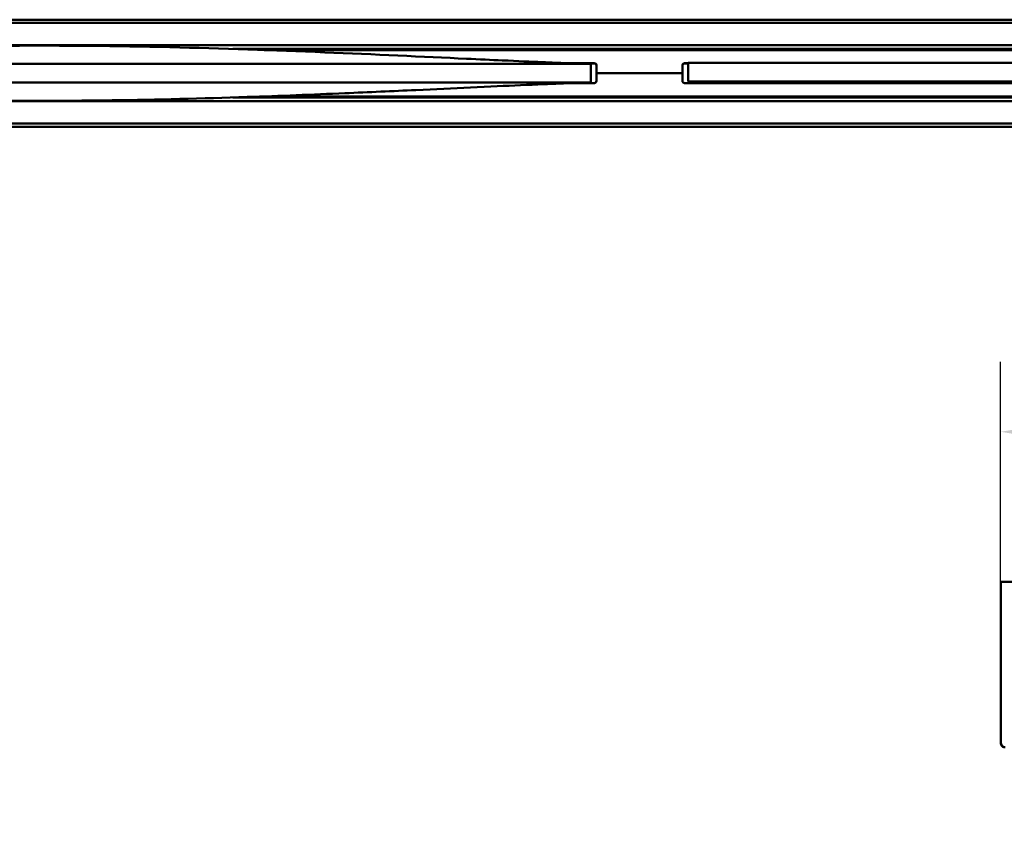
# Model space of a CAD drawing. Header units: millimetres. Extents: x 448 to 2336, y 1062 to 2601.
# Tile 7 of 10: x 1087 to 1533, y 2230 to 2595. Entities that reach past the tile are written whole.
import ezdxf

# ---------------------------------------------------------------- set-up
doc = ezdxf.new("R2010")
doc.units = ezdxf.units.MM
doc.header["$LTSCALE"] = 10
doc.layers.add('Quota (ISO)', color=7, linetype='Continuous', lineweight=25)
doc.layers.add('Visibile (ISO)', color=7, linetype='Continuous', lineweight=50)
doc.styles.add('Testo nota (ISO)', font='tahoma.ttf')
doc.dimstyles.new('PENTA', dxfattribs={"dimscale": 10, "dimtxt": 2.5, "dimasz": 2.5, "dimexe": 3.175, "dimexo": 0, "dimgap": 0.762, "dimtad": 1, "dimrnd": 1e-08, "dimtxsty": 'Testo nota (ISO)', "dimcen": 0.09, "dimdle": 10, "dimclrd": 256, "dimclre": 256, "dimclrt": 256, "dimazin": 2, "dimtfac": 0.8, "dimtmove": 0, "dimatfit": 3, "dimfxl": 1, "dimtolj": 1, "dimlwd": -1, "dimlwe": -1, "dimarcsym": 0})

# ---------------------------------------------------------------- blocks, each defined once
blk = doc.blocks.new('*D25')
at = {"layer": 'Defpoints', "color": 0, "transparency": 16777216}
for p in [(1820.78, 2408.56), (1531.78, 2340.56), (1820.78, 2340.56)]:
    blk.add_point(p, dxfattribs=at)
at = {"layer": 'Quota (ISO)', "transparency": 16777216}
for p, q in [((1531.78, 2340.56), (1531.78, 2440.31)), ((1820.78, 2340.56), (1820.78, 2440.31)), ((1556.78, 2408.56), (1795.78, 2408.56))]:
    blk.add_line(p, q, dxfattribs=at)
for points in [[(1556.78, 2412.73), (1556.78, 2404.4), (1531.78, 2408.56)], [(1795.78, 2412.73), (1795.78, 2404.4), (1820.78, 2408.56)]]:
    blk.add_solid(points, dxfattribs=at)
at = {"layer": 'Quota (ISO)', "transparency": 16777216, "insert": (1676.28, 2429.26), "char_height": 25, "attachment_point": 5, "style": 'Testo nota (ISO)'}
blk.add_mtext('\\A1;289', dxfattribs=at)
blk = doc.blocks.new('*D27')
at = {"layer": 'Defpoints', "color": 0, "transparency": 16777216}
for p in [(1676.28, 2340.56), (2070.05, 2340.56), (1095.88, 1422.6)]:
    blk.add_point(p, dxfattribs=at)
at = {"layer": 'Quota (ISO)', "transparency": 16777216}
for p, q in [((1676.28, 2340.56), (2101.8, 2340.56)), ((2070.05, 1447.6), (2070.05, 2315.56)), ((1095.88, 1422.6), (2101.8, 1422.6))]:
    blk.add_line(p, q, dxfattribs=at)
for points in [[(2065.88, 2315.56), (2074.21, 2315.56), (2070.05, 2340.56)], [(2065.88, 1447.6), (2074.21, 1447.6), (2070.05, 1422.6)]]:
    blk.add_solid(points, dxfattribs=at)
at = {"layer": 'Quota (ISO)', "transparency": 16777216, "insert": (2049.41, 1881.58), "char_height": 25, "width": 417.2148, "attachment_point": 5, "rotation": 90, "style": 'Testo nota (ISO)'}
blk.add_mtext('\\A1;H MAX 300', dxfattribs=at)

msp = doc.modelspace()

# ---------------------------------------------------------------- linework, layer by layer
at = {"layer": 'Visibile (ISO)'}
for p, q in [((792.933, 2595.319), (1802.933, 2595.319)), ((1802.933, 2593.923), (792.933, 2593.923)), ((792.933, 2583.714), (1802.933, 2583.714)), ((1802.933, 2582.059), (1183.537, 2582.059)), ((1190.816, 2581.818), (1232.318, 2581.818)), ((1197.701, 2581.579), (1801.933, 2581.579)), ((1486.683, 2581.579), (1486.683, 2582.059)), ((1489.183, 2581.579), (1489.183, 2582.059)), ((1089.636, 2575.318), (1083.425, 2575.318)), ((1095.878, 2575.318), (1089.636, 2575.318)), ((1102.015, 2575.318), (1095.878, 2575.318)), ((1108.121, 2575.318), (1102.015, 2575.318)), ((1114.196, 2575.318), (1108.121, 2575.318)), ((1117.238, 2575.318), (1114.196, 2575.318)), ((1120.271, 2575.318), (1117.238, 2575.318)), ((1123.261, 2575.318), (1120.271, 2575.318)), ((1126.241, 2575.318), (1123.261, 2575.318)), ((1131.357, 2575.318), (1126.241, 2575.318)), ((1136.443, 2575.318), (1131.357, 2575.318)), ((1141.497, 2575.318), (1136.443, 2575.318)), ((1146.519, 2575.318), (1141.497, 2575.318)), ((1151.505, 2575.318), (1146.519, 2575.318)), ((1156.455, 2575.318), (1151.505, 2575.318)), ((1161.366, 2575.318), (1156.455, 2575.318)), ((1166.183, 2575.318), (1161.366, 2575.318)), ((1168.576, 2575.318), (1166.183, 2575.318)), ((1170.959, 2575.318), (1168.576, 2575.318)), ((1174.119, 2575.318), (1170.959, 2575.318)), ((1177.259, 2575.318), (1174.119, 2575.318)), ((1180.379, 2575.318), (1177.259, 2575.318)), ((1184.249, 2575.318), (1180.379, 2575.318)), ((1188.086, 2575.318), (1184.249, 2575.318)), ((1191.888, 2575.318), (1188.086, 2575.318)), ((1195.653, 2575.318), (1191.888, 2575.318)), ((1199.38, 2575.318), (1195.653, 2575.318)), ((1203.069, 2575.318), (1199.38, 2575.318)), ((1207.008, 2575.318), (1203.069, 2575.318)), ((1208.959, 2575.318), (1207.008, 2575.318)), ((1210.898, 2575.318), (1208.959, 2575.318)), ((1213.783, 2575.318), (1210.898, 2575.318)), ((1216.639, 2575.318), (1213.783, 2575.318)), ((1219.466, 2575.318), (1216.639, 2575.318)), ((1222.263, 2575.318), (1219.466, 2575.318)), ((1225.335, 2575.318), (1222.263, 2575.318)), ((1347.433, 2575.579), (1336.097, 2575.579)), ((1347.774, 2575.519), (1337.796, 2575.519)), ((1345.818, 2575.317), (1345.818, 2566.82)), ((1348.433, 2571.079), (1348.433, 2574.579)), ((1387.433, 2574.579), (1387.433, 2571.079)), ((1389.974, 2575.519), (1388.091, 2575.519)), ((1389.993, 2575.579), (1388.433, 2575.579)), ((1389.974, 2567.319), (1389.974, 2575.579)), ((1389.993, 2575.819), (1390.063, 2575.819)), ((1390.063, 2575.819), (1390.135, 2575.819)), ((1390.135, 2575.819), (1390.227, 2575.819)), ((1390.227, 2575.819), (1390.403, 2575.819)), ((1390.403, 2575.819), (1390.629, 2575.819)), ((1390.629, 2575.819), (1390.908, 2575.819)), ((1390.908, 2575.819), (1391.247, 2575.819)), ((1391.247, 2575.819), (1391.651, 2575.819)), ((1391.651, 2575.819), (1391.88, 2575.819)), ((1391.88, 2575.819), (1392.127, 2575.819)), ((1392.127, 2575.819), (1392.489, 2575.819)), ((1392.489, 2575.819), (1392.889, 2575.819)), ((1392.889, 2575.819), (1393.33, 2575.819)), ((1393.33, 2575.819), (1393.639, 2575.819)), ((1393.639, 2575.819), (1393.968, 2575.819)), ((1393.968, 2575.819), (1394.438, 2575.819)), ((1394.438, 2575.819), (1394.946, 2575.819)), ((1394.946, 2575.819), (1395.495, 2575.819)), ((1395.495, 2575.819), (1396.211, 2575.819)), ((1396.211, 2575.819), (1396.995, 2575.819)), ((1396.995, 2575.819), (1397.413, 2575.819)), ((1397.413, 2575.819), (1397.85, 2575.819)), ((1397.85, 2575.819), (1398.462, 2575.819)), ((1398.462, 2575.819), (1399.111, 2575.819)), ((1399.111, 2575.819), (1399.797, 2575.819)), ((1399.797, 2575.819), (1400.71, 2575.819)), ((1400.71, 2575.819), (1401.688, 2575.819)), ((1401.688, 2575.819), (1402.202, 2575.819)), ((1402.202, 2575.819), (1402.734, 2575.819)), ((1402.734, 2575.819), (1403.565, 2575.819)), ((1403.565, 2575.819), (1404.439, 2575.819)), ((1404.439, 2575.819), (1405.357, 2575.819)), ((1405.357, 2575.819), (1406.32, 2575.819)), ((1406.32, 2575.819), (1406.927, 2575.819)), ((1406.927, 2575.819), (1407.551, 2575.819)), ((1407.551, 2575.819), (1408.411, 2575.819)), ((1408.411, 2575.819), (1409.305, 2575.819)), ((1409.305, 2575.819), (1410.233, 2575.819)), ((1410.233, 2575.819), (1411.319, 2575.819)), ((1411.319, 2575.819), (1412.451, 2575.819)), ((1412.451, 2575.819), (1413.63, 2575.819)), ((1413.63, 2575.819), (1414.858, 2575.819)), ((1414.858, 2575.819), (1416.183, 2575.819)), ((1416.183, 2575.819), (1417.564, 2575.819)), ((1417.564, 2575.819), (1419, 2575.819)), ((1419, 2575.819), (1420.494, 2575.819)), ((1420.494, 2575.819), (1422.047, 2575.819)), ((1422.047, 2575.819), (1423.66, 2575.819)), ((1423.66, 2575.819), (1425.335, 2575.819)), ((1425.335, 2575.819), (1426.205, 2575.819)), ((1426.205, 2575.819), (1427.091, 2575.819)), ((1427.091, 2575.819), (1427.973, 2575.819)), ((1427.973, 2575.819), (1428.871, 2575.819)), ((1428.871, 2575.819), (1430.636, 2575.819)), ((1430.636, 2575.819), (1432.459, 2575.819)), ((1432.459, 2575.819), (1434.341, 2575.819)), ((1434.341, 2575.819), (1436.282, 2575.819)), ((1436.282, 2575.819), (1438.282, 2575.819)), ((1438.282, 2575.819), (1439.304, 2575.819)), ((1439.304, 2575.819), (1440.342, 2575.819)), ((1440.342, 2575.819), (1441.926, 2575.819)), ((1441.926, 2575.819), (1443.543, 2575.819)), ((1443.543, 2575.819), (1445.194, 2575.819)), ((1445.194, 2575.819), (1446.879, 2575.819)), ((1446.879, 2575.819), (1448.79, 2575.819)), ((1448.79, 2575.819), (1450.742, 2575.819)), ((1450.742, 2575.819), (1452.734, 2575.819)), ((1452.734, 2575.819), (1454.768, 2575.819)), ((1454.768, 2575.819), (1456.841, 2575.819)), ((1456.841, 2575.819), (1458.954, 2575.819)), ((1458.954, 2575.819), (1460.673, 2575.819)), ((1460.673, 2575.819), (1462.417, 2575.819)), ((1462.417, 2575.819), (1464.186, 2575.819)), ((1464.186, 2575.819), (1465.528, 2575.819)), ((1465.528, 2575.819), (1466.884, 2575.819)), ((1466.884, 2575.819), (1469.635, 2575.819)), ((1469.635, 2575.819), (1472.439, 2575.819)), ((1472.439, 2575.819), (1475.099, 2575.819)), ((1475.099, 2575.819), (1477.803, 2575.819)), ((1477.803, 2575.819), (1480.548, 2575.819)), ((1480.548, 2575.819), (1483.334, 2575.819)), ((1483.334, 2575.819), (1486.159, 2575.819)), ((1486.159, 2575.819), (1489.023, 2575.819)), ((1489.023, 2575.819), (1491.341, 2575.819)), ((1491.341, 2575.819), (1493.682, 2575.819)), ((1493.682, 2575.819), (1496.046, 2575.819)), ((1496.046, 2575.819), (1497.815, 2575.819)), ((1497.815, 2575.819), (1499.596, 2575.819)), ((1499.596, 2575.819), (1501.425, 2575.819)), ((1501.425, 2575.819), (1503.265, 2575.819)), ((1503.265, 2575.819), (1506.573, 2575.819)), ((1506.573, 2575.819), (1509.916, 2575.819)), ((1509.916, 2575.819), (1513.292, 2575.819)), ((1513.292, 2575.819), (1516.701, 2575.819)), ((1516.701, 2575.819), (1520.139, 2575.819)), ((1520.139, 2575.819), (1522.303, 2575.819)), ((1522.303, 2575.819), (1524.478, 2575.819)), ((1524.478, 2575.819), (1526.663, 2575.819)), ((1526.663, 2575.819), (1528.859, 2575.819)), ((1528.859, 2575.819), (1531.065, 2575.819)), ((1531.065, 2575.819), (1533.281, 2575.819)), ((1533.281, 2575.819), (1537.74, 2575.819)), ((1387.433, 2571.079), (1348.433, 2571.079)), ((1348.433, 2571.079), (1348.433, 2567.579)), ((1387.433, 2571.079), (1348.433, 2571.079)), ((1387.433, 2567.579), (1387.433, 2571.079)), ((1089.636, 2566.818), (1083.425, 2566.818)), ((1095.878, 2566.818), (1089.636, 2566.818)), ((1102.015, 2566.818), (1095.878, 2566.818)), ((1108.121, 2566.818), (1102.015, 2566.818)), ((1114.196, 2566.818), (1108.121, 2566.818)), ((1117.238, 2566.818), (1114.196, 2566.818)), ((1120.271, 2566.818), (1117.238, 2566.818)), ((1123.261, 2566.818), (1120.271, 2566.818)), ((1126.241, 2566.818), (1123.261, 2566.818)), ((1131.357, 2566.818), (1126.241, 2566.818)), ((1136.443, 2566.818), (1131.357, 2566.818)), ((1141.497, 2566.818), (1136.443, 2566.818)), ((1146.519, 2566.818), (1141.497, 2566.818)), ((1151.505, 2566.818), (1146.519, 2566.818)), ((1156.455, 2566.818), (1151.505, 2566.818)), ((1161.366, 2566.818), (1156.455, 2566.818)), ((1166.183, 2566.818), (1161.366, 2566.818)), ((1168.576, 2566.818), (1166.183, 2566.818)), ((1170.959, 2566.818), (1168.576, 2566.818)), ((1174.119, 2566.818), (1170.959, 2566.818)), ((1177.259, 2566.818), (1174.119, 2566.818)), ((1180.379, 2566.818), (1177.259, 2566.818)), ((1184.249, 2566.818), (1180.379, 2566.818)), ((1188.086, 2566.818), (1184.249, 2566.818)), ((1191.888, 2566.818), (1188.086, 2566.818)), ((1195.653, 2566.818), (1191.888, 2566.818)), ((1199.38, 2566.818), (1195.653, 2566.818)), ((1203.069, 2566.818), (1199.38, 2566.818)), ((1208.959, 2566.818), (1207.008, 2566.818)), ((1210.898, 2566.818), (1208.959, 2566.818)), ((1213.783, 2566.818), (1210.898, 2566.818)), ((1216.639, 2566.818), (1213.783, 2566.818)), ((1219.466, 2566.818), (1216.639, 2566.818)), ((1347.433, 2566.579), (1336.665, 2566.579)), ((1337.807, 2566.619), (1347.713, 2566.619)), ((1388.153, 2566.619), (1432.597, 2566.619)), ((1751.433, 2566.579), (1388.433, 2566.579)), ((1389.974, 2567.319), (1390.063, 2567.319)), ((1390.063, 2567.319), (1390.135, 2567.319)), ((1390.135, 2567.319), (1390.227, 2567.319)), ((1390.227, 2567.319), (1390.403, 2567.319)), ((1390.403, 2567.319), (1390.629, 2567.319)), ((1390.629, 2567.319), (1390.908, 2567.319)), ((1390.908, 2567.319), (1391.247, 2567.319)), ((1391.247, 2567.319), (1391.651, 2567.319)), ((1391.651, 2567.319), (1391.88, 2567.319)), ((1391.88, 2567.319), (1392.127, 2567.319)), ((1392.127, 2567.319), (1392.489, 2567.319)), ((1392.489, 2567.319), (1392.889, 2567.319)), ((1392.889, 2567.319), (1393.33, 2567.319)), ((1393.33, 2567.319), (1393.639, 2567.319)), ((1393.639, 2567.319), (1393.968, 2567.319)), ((1393.968, 2567.319), (1394.438, 2567.319)), ((1394.438, 2567.319), (1394.946, 2567.319)), ((1394.946, 2567.319), (1395.495, 2567.319)), ((1395.495, 2567.319), (1396.211, 2567.319)), ((1396.211, 2567.319), (1396.995, 2567.319)), ((1396.995, 2567.319), (1397.413, 2567.319)), ((1397.413, 2567.319), (1397.85, 2567.319)), ((1397.85, 2567.319), (1398.462, 2567.319)), ((1398.462, 2567.319), (1399.111, 2567.319)), ((1399.111, 2567.319), (1399.797, 2567.319)), ((1399.797, 2567.319), (1400.71, 2567.319)), ((1400.71, 2567.319), (1401.688, 2567.319)), ((1401.688, 2567.319), (1402.202, 2567.319)), ((1402.202, 2567.319), (1402.734, 2567.319)), ((1402.734, 2567.319), (1403.565, 2567.319)), ((1403.565, 2567.319), (1404.439, 2567.319)), ((1404.439, 2567.319), (1405.357, 2567.319)), ((1405.357, 2567.319), (1406.32, 2567.319)), ((1406.32, 2567.319), (1406.927, 2567.319)), ((1406.927, 2567.319), (1407.551, 2567.319)), ((1407.551, 2567.319), (1408.411, 2567.319)), ((1408.411, 2567.319), (1409.305, 2567.319)), ((1409.305, 2567.319), (1410.233, 2567.319)), ((1410.233, 2567.319), (1411.319, 2567.319)), ((1411.319, 2567.319), (1412.451, 2567.319)), ((1412.451, 2567.319), (1413.63, 2567.319)), ((1413.63, 2567.319), (1414.858, 2567.319)), ((1414.858, 2567.319), (1416.183, 2567.319)), ((1416.183, 2567.319), (1417.564, 2567.319)), ((1417.564, 2567.319), (1419, 2567.319)), ((1419, 2567.319), (1420.494, 2567.319)), ((1420.494, 2567.319), (1422.047, 2567.319)), ((1422.047, 2567.319), (1423.66, 2567.319)), ((1423.66, 2567.319), (1425.335, 2567.319)), ((1425.335, 2567.319), (1426.205, 2567.319)), ((1426.205, 2567.319), (1427.091, 2567.319)), ((1427.091, 2567.319), (1427.973, 2567.319)), ((1427.973, 2567.319), (1428.871, 2567.319)), ((1428.871, 2567.319), (1430.636, 2567.319)), ((1430.636, 2567.319), (1432.459, 2567.319)), ((1432.459, 2567.319), (1434.341, 2567.319)), ((1433.433, 2567.069), (1452.933, 2567.069)), ((1434.341, 2567.319), (1436.282, 2567.319)), ((1436.282, 2567.319), (1438.282, 2567.319)), ((1438.282, 2567.319), (1439.304, 2567.319)), ((1439.304, 2567.319), (1440.342, 2567.319)), ((1440.342, 2567.319), (1441.926, 2567.319)), ((1441.926, 2567.319), (1443.543, 2567.319)), ((1443.543, 2567.319), (1445.194, 2567.319)), ((1445.194, 2567.319), (1446.879, 2567.319)), ((1446.879, 2567.319), (1448.79, 2567.319)), ((1448.79, 2567.319), (1450.742, 2567.319)), ((1450.742, 2567.319), (1452.734, 2567.319)), ((1452.734, 2567.319), (1454.768, 2567.319)), ((1453.768, 2566.619), (1454.933, 2566.619)), ((1454.768, 2567.319), (1456.841, 2567.319)), ((1454.933, 2567.319), (1454.933, 2566.579)), ((1456.841, 2567.319), (1458.954, 2567.319)), ((1458.954, 2567.319), (1460.673, 2567.319)), ((1460.673, 2567.319), (1462.417, 2567.319)), ((1462.417, 2567.319), (1464.186, 2567.319)), ((1464.186, 2567.319), (1465.528, 2567.319)), ((1465.528, 2567.319), (1466.884, 2567.319)), ((1466.884, 2567.319), (1469.635, 2567.319)), ((1469.635, 2567.319), (1472.439, 2567.319)), ((1472.439, 2567.319), (1475.099, 2567.319)), ((1475.099, 2567.319), (1477.803, 2567.319)), ((1477.803, 2567.319), (1480.548, 2567.319)), ((1480.548, 2567.319), (1483.334, 2567.319)), ((1483.334, 2567.319), (1486.159, 2567.319)), ((1486.159, 2567.319), (1489.023, 2567.319)), ((1489.023, 2567.319), (1491.341, 2567.319)), ((1491.341, 2567.319), (1493.682, 2567.319)), ((1493.682, 2567.319), (1496.046, 2567.319)), ((1496.046, 2567.319), (1497.815, 2567.319)), ((1497.815, 2567.319), (1499.596, 2567.319)), ((1499.596, 2567.319), (1501.425, 2567.319)), ((1501.425, 2567.319), (1503.265, 2567.319)), ((1503.265, 2567.319), (1506.573, 2567.319)), ((1506.573, 2567.319), (1509.916, 2567.319)), ((1509.916, 2567.319), (1513.292, 2567.319)), ((1513.292, 2567.319), (1516.701, 2567.319)), ((1516.701, 2567.319), (1520.139, 2567.319)), ((1520.139, 2567.319), (1522.303, 2567.319)), ((1522.303, 2567.319), (1524.478, 2567.319)), ((1524.478, 2567.319), (1526.663, 2567.319)), ((1526.663, 2567.319), (1528.859, 2567.319)), ((1528.859, 2567.319), (1531.065, 2567.319)), ((1531.065, 2567.319), (1533.281, 2567.319)), ((1533.281, 2567.319), (1537.74, 2567.319)), ((1183.549, 2560.079), (1802.933, 2560.079)), ((1232.318, 2560.318), (1190.816, 2560.318)), ((1198.272, 2560.579), (1801.933, 2560.579)), ((1802.933, 2558.423), (792.933, 2558.423)), ((792.933, 2548.214), (1802.933, 2548.214)), ((1802.933, 2546.819), (792.933, 2546.819)), ((1531.783, 2267.558), (1531.783, 2340.558)), ((1531.783, 2340.558), (1820.783, 2340.558))]:
    msp.add_line(p, q, dxfattribs=at)
for centre, start, end in [((1232.318, 2580.818), 49.49007, 89.99998), ((1433.433, 2581.319), 132.26858, 164.92994), ((1347.433, 2574.579), 0, 90), ((1347.433, 2574.559), 0, 73.7398), ((1388.433, 2574.579), 90, 180), ((1388.433, 2574.559), 106.2602, 180), ((1347.433, 2567.579), 270, 0), ((1388.433, 2567.579), 180, 270), ((1433.433, 2566.069), 90, 149.33617), ((1452.933, 2566.069), 30.66383, 90), ((1232.318, 2561.318), 270.00002, 312.27618)]:
    msp.add_arc(centre, 1, start, end, dxfattribs=at)
for centre, major_axis, ratio, start_param, end_param in [((1283.957, -871.624), (0, 3446.941), 0.6277884, 6.2828212, 6.2836375), ((1285.707, -903.571), (0, 3478.889), 0.6146957, 6.2828257, 6.2836351), ((1287.419, -940.603), (0, 3515.921), 0.6015672, 6.28283, 6.2836314), ((1289.093, -981.141), (0, 3556.459), 0.5884404, 6.2828328, 6.2836258), ((1290.46, -1019.316), (0, 3594.634), 0.5775148, 6.2829654, 6.2834889), ((1291.532, -1051.098), (0, 3626.416), 0.5688113, 6.282964, 6.2834833), ((1293.106, -1102.257), (0, 3677.575), 0.5557775, 6.2827067, 6.2837321)]:
    msp.add_ellipse(centre, major_axis=major_axis, ratio=ratio, start_param=start_param, end_param=end_param, dxfattribs=at)
for points, knots in [([(846.094, 2575.323), (847.525, 2575.337), (848.849, 2575.362), (852.592, 2575.469), (856.399, 2575.593), (868.349, 2576.082), (875.165, 2576.379), (890.438, 2577.078), (898.172, 2577.44), (914.706, 2578.212), (923.642, 2578.628), (944.205, 2579.564), (956.005, 2580.085), (983.844, 2581.226), (1000.008, 2581.823), (1038.083, 2582.957), (1060.108, 2583.397), (1106.425, 2583.672), (1130.785, 2583.415), (1178.538, 2582.305), (1202.066, 2581.471), (1247.423, 2579.601), (1269.973, 2578.541), (1295.228, 2577.362), (1300.741, 2577.105), (1312.824, 2576.549), (1318.863, 2576.28), (1328.162, 2575.883), (1331.78, 2575.739), (1337.876, 2575.511), (1339.818, 2575.45), (1342.554, 2575.371), (1343.418, 2575.353), (1344.937, 2575.33), (1345.316, 2575.325), (1345.677, 2575.322)], [0, 0, 0, 0, 4.6932078, 4.6932078, 9.6930985, 9.6930985, 13.2914221, 13.2914221, 16.0748626, 16.0748626, 18.957544, 18.957544, 22.600928, 22.600928, 27.5005671, 27.5005671, 34.1103853, 34.1103853, 41.3996814, 41.3996814, 48.4978185, 48.4978185, 55.3276447, 55.3276447, 57.354729, 57.354729, 60.2425028, 60.2425028, 62.9650953, 62.9650953, 66.1995962, 66.1995962, 69.8485664, 69.8485664, 71.1129633, 71.1129633, 71.1129633, 71.1129633]), ([(1228.368, 2575.318), (1227.862, 2575.318), (1227.357, 2575.319), (1226.346, 2575.319), (1225.84, 2575.318), (1225.335, 2575.318)], [-0.33685597, -0.33685597, -0.33685597, -0.33685597, -0.1684314, -0.1684314, -0.00000682, -0.00000682, -0.00000682, -0.00000682]), ([(1231.361, 2575.318), (1230.862, 2575.318), (1230.363, 2575.319), (1229.366, 2575.319), (1228.867, 2575.318), (1228.368, 2575.318)], [-0.33547507, -0.33547507, -0.33547507, -0.33547507, -0.16773963, -0.16773963, -0.00000418, -0.00000418, -0.00000418, -0.00000418]), ([(1234.314, 2575.318), (1233.822, 2575.319), (1233.33, 2575.319), (1232.346, 2575.319), (1231.853, 2575.318), (1231.361, 2575.318)], [-0.33414066, -0.33414066, -0.33414066, -0.33414066, -0.16707108, -0.16707108, -0.00000148, -0.00000148, -0.00000148, -0.00000148]), ([(1237.226, 2575.318), (1236.741, 2575.319), (1236.256, 2575.319), (1235.285, 2575.319), (1234.8, 2575.319), (1234.314, 2575.318)], [-0.33285494, -0.33285494, -0.33285494, -0.33285494, -0.16642883, -0.16642883, -0.00000271, -0.00000271, -0.00000271, -0.00000271]), ([(1240.096, 2575.318), (1239.618, 2575.319), (1239.14, 2575.319), (1238.183, 2575.319), (1237.705, 2575.319), (1237.226, 2575.318)], [-0.33162571, -0.33162571, -0.33162571, -0.33162571, -0.16581486, -0.16581486, -0.00000399, -0.00000399, -0.00000399, -0.00000399]), ([(1243.094, 2575.318), (1242.594, 2575.319), (1242.095, 2575.319), (1241.096, 2575.319), (1240.596, 2575.319), (1240.096, 2575.318)], [-0.35045175, -0.35045175, -0.35045175, -0.35045175, -0.17522794, -0.17522794, -0.00000413, -0.00000413, -0.00000413, -0.00000413]), ([(1246.043, 2575.318), (1245.551, 2575.319), (1245.06, 2575.319), (1244.077, 2575.319), (1243.585, 2575.319), (1243.094, 2575.318)], [-0.34918641, -0.34918641, -0.34918641, -0.34918641, -0.17459451, -0.17459451, -0.00000261, -0.00000261, -0.00000261, -0.00000261]), ([(1248.942, 2575.318), (1248.459, 2575.318), (1247.976, 2575.319), (1247.009, 2575.319), (1246.526, 2575.318), (1246.043, 2575.318)], [-0.34799837, -0.34799837, -0.34799837, -0.34799837, -0.17400044, -0.17400044, -0.00000249, -0.00000249, -0.00000249, -0.00000249]), ([(1251.791, 2575.318), (1251.316, 2575.318), (1250.841, 2575.319), (1249.892, 2575.319), (1249.417, 2575.318), (1248.942, 2575.318)], [-0.34688372, -0.34688372, -0.34688372, -0.34688372, -0.17344552, -0.17344552, -0.00000731, -0.00000731, -0.00000731, -0.00000731]), ([(1254.588, 2575.318), (1254.122, 2575.318), (1253.656, 2575.318), (1252.723, 2575.318), (1252.257, 2575.318), (1251.791, 2575.318)], [-0.34586006, -0.34586006, -0.34586006, -0.34586006, -0.1729369, -0.1729369, -0.00001374, -0.00001374, -0.00001374, -0.00001374]), ([(1257.335, 2575.318), (1256.877, 2575.318), (1256.419, 2575.318), (1255.504, 2575.318), (1255.046, 2575.318), (1254.588, 2575.318)], [-0.3449182, -0.3449182, -0.3449182, -0.3449182, -0.1724698, -0.1724698, -0.00002142, -0.00002142, -0.00002142, -0.00002142]), ([(1260.029, 2575.318), (1259.58, 2575.318), (1259.131, 2575.318), (1258.233, 2575.318), (1257.784, 2575.318), (1257.335, 2575.318)], [-0.34407538, -0.34407538, -0.34407538, -0.34407538, -0.17205273, -0.17205273, -0.0000301, -0.0000301, -0.0000301, -0.0000301]), ([(1262.67, 2575.317), (1262.23, 2575.318), (1261.79, 2575.318), (1260.909, 2575.318), (1260.469, 2575.318), (1260.029, 2575.318)], [-0.34332568, -0.34332568, -0.34332568, -0.34332568, -0.17168252, -0.17168252, -0.00003939, -0.00003939, -0.00003939, -0.00003939]), ([(1265.259, 2575.317), (1264.828, 2575.318), (1264.396, 2575.318), (1263.533, 2575.318), (1263.102, 2575.318), (1262.67, 2575.317)], [-0.34267877, -0.34267877, -0.34267877, -0.34267877, -0.17136371, -0.17136371, -0.00004868, -0.00004868, -0.00004868, -0.00004868]), ([(1267.795, 2575.317), (1267.373, 2575.317), (1266.95, 2575.318), (1266.105, 2575.318), (1265.682, 2575.318), (1265.259, 2575.317)], [-0.34213125, -0.34213125, -0.34213125, -0.34213125, -0.17109432, -0.17109432, -0.00005744, -0.00005744, -0.00005744, -0.00005744]), ([(1270.278, 2575.317), (1269.864, 2575.317), (1269.45, 2575.318), (1268.623, 2575.318), (1268.209, 2575.317), (1267.795, 2575.317)], [-0.34166591, -0.34166591, -0.34166591, -0.34166591, -0.17087238, -0.17087238, -0.00006479, -0.00006479, -0.00006479, -0.00006479]), ([(1272.507, 2575.317), (1272.135, 2575.317), (1271.764, 2575.317), (1271.021, 2575.317), (1270.649, 2575.317), (1270.278, 2575.317)], [-0.31290779, -0.31290779, -0.31290779, -0.31290779, -0.1564889, -0.1564889, -0.00007007, -0.00007007, -0.00007007, -0.00007007]), ([(1274.691, 2575.317), (1274.327, 2575.317), (1273.963, 2575.317), (1273.235, 2575.317), (1272.871, 2575.317), (1272.507, 2575.317)], [-0.31269275, -0.31269275, -0.31269275, -0.31269275, -0.15638263, -0.15638263, -0.00007253, -0.00007253, -0.00007253, -0.00007253]), ([(1276.83, 2575.317), (1276.473, 2575.317), (1276.117, 2575.317), (1275.404, 2575.317), (1275.047, 2575.317), (1274.691, 2575.317)], [-0.31254958, -0.31254958, -0.31254958, -0.31254958, -0.15631378, -0.15631378, -0.00007257, -0.00007257, -0.00007257, -0.00007257]), ([(1278.924, 2575.317), (1278.575, 2575.317), (1278.226, 2575.317), (1277.528, 2575.317), (1277.179, 2575.317), (1276.83, 2575.317)], [-0.31248503, -0.31248503, -0.31248503, -0.31248503, -0.15627761, -0.15627761, -0.00007015, -0.00007015, -0.00007015, -0.00007015]), ([(1280.974, 2575.317), (1280.632, 2575.317), (1280.29, 2575.318), (1279.607, 2575.318), (1279.266, 2575.317), (1278.924, 2575.317)], [-0.3124895, -0.3124895, -0.3124895, -0.3124895, -0.15627753, -0.15627753, -0.00006554, -0.00006554, -0.00006554, -0.00006554]), ([(1282.979, 2575.317), (1282.644, 2575.318), (1282.31, 2575.318), (1281.642, 2575.318), (1281.308, 2575.317), (1280.974, 2575.317)], [-0.31256714, -0.31256714, -0.31256714, -0.31256714, -0.15631316, -0.15631316, -0.00005918, -0.00005918, -0.00005918, -0.00005918]), ([(1305.942, 2575.318), (1305.639, 2575.319), (1305.336, 2575.319), (1304.731, 2575.319), (1304.428, 2575.319), (1304.126, 2575.318)], [-0.4031163, -0.4031163, -0.4031163, -0.4031163, -0.20156261, -0.20156261, -0.0000089, -0.0000089, -0.0000089, -0.0000089]), ([(1307.696, 2575.318), (1307.403, 2575.319), (1307.111, 2575.319), (1306.526, 2575.319), (1306.234, 2575.319), (1305.942, 2575.318)], [-0.40439348, -0.40439348, -0.40439348, -0.40439348, -0.20220102, -0.20220102, -0.00000855, -0.00000855, -0.00000855, -0.00000855]), ([(1322.738, 2575.318), (1322.48, 2575.318), (1322.218, 2575.318), (1321.952, 2575.318), (1321.885, 2575.318), (1321.818, 2575.318), (1321.75, 2575.318)], [127.5016727, 127.5016727, 127.5016727, 127.5016727, 127.9848533, 127.9848533, 127.9848533, 128.10712201, 128.10712201, 128.10712201, 128.10712201]), ([(1332.646, 2575.318), (1332.645, 2575.318), (1332.644, 2575.318), (1332.643, 2575.318), (1332.313, 2575.318), (1331.973, 2575.318), (1331.622, 2575.318)], [119.79048848, 119.79048848, 119.79048848, 119.79048848, 119.79311449, 119.79311449, 119.79311449, 120.77502531, 120.77502531, 120.77502531, 120.77502531]), ([(1336.578, 2575.317), (1336.327, 2575.317), (1336.069, 2575.317), (1335.803, 2575.317), (1335.765, 2575.317), (1335.727, 2575.317), (1335.688, 2575.317)], [115.3296342, 115.3296342, 115.3296342, 115.3296342, 116.3118961, 116.3118961, 116.3118961, 116.4521971, 116.4521971, 116.4521971, 116.4521971]), ([(1339.258, 2575.317), (1339.184, 2575.317), (1339.11, 2575.317), (1339.035, 2575.317), (1338.965, 2575.317), (1338.894, 2575.317), (1338.823, 2575.317)], [111.36419581, 111.36419581, 111.36419581, 111.36419581, 111.7355015, 111.7355015, 111.7355015, 112.08034574, 112.08034574, 112.08034574, 112.08034574]), ([(1343.023, 2575.318), (1342.949, 2575.318), (1342.872, 2575.318), (1342.794, 2575.319), (1342.713, 2575.319), (1342.629, 2575.319), (1342.544, 2575.319)], [103.0710738, 103.0710738, 103.0710738, 103.0710738, 103.741345, 103.741345, 103.741345, 104.4358863, 104.4358863, 104.4358863, 104.4358863]), ([(1345.119, 2575.318), (1345.043, 2575.317), (1344.961, 2575.317), (1344.871, 2575.316), (1344.858, 2575.316), (1344.844, 2575.316), (1344.83, 2575.316)], [94.2025498, 94.2025498, 94.2025498, 94.2025498, 95.7128706, 95.7128706, 95.7128706, 95.9441328, 95.9441328, 95.9441328, 95.9441328]), ([(1345.768, 2575.32), (1345.767, 2575.32), (1345.766, 2575.32), (1345.765, 2575.32), (1345.746, 2575.321), (1345.721, 2575.321), (1345.693, 2575.322)], [87.7624835, 87.7624835, 87.7624835, 87.7624835, 87.8150525, 87.8150525, 87.8150525, 88.9683539, 88.9683539, 88.9683539, 88.9683539]), ([(1345.768, 2575.32), (1345.767, 2575.32), (1345.766, 2575.32), (1345.765, 2575.32), (1345.746, 2575.321), (1345.721, 2575.321), (1345.693, 2575.322)], [87.7624835, 87.7624835, 87.7624835, 87.7624835, 87.8150525, 87.8150525, 87.8150525, 88.9683539, 88.9683539, 88.9683539, 88.9683539]), ([(1345.677, 2566.815), (1344.248, 2566.802), (1343.042, 2566.78), (1339.374, 2566.674), (1336.575, 2566.583), (1327.392, 2566.223), (1321.598, 2565.979), (1307.535, 2565.347), (1299.692, 2564.983), (1283.476, 2564.226), (1275.104, 2563.834), (1256.052, 2562.956), (1245.191, 2562.466), (1219.653, 2561.377), (1204.838, 2560.791), (1169.659, 2559.604), (1149.184, 2559.076), (1104.317, 2558.464), (1079.834, 2558.509), (1032.078, 2559.298), (1008.702, 2560), (961.944, 2561.756), (938.113, 2562.838), (909.04, 2564.189), (902.032, 2564.517), (886.739, 2565.229), (878.808, 2565.593), (867.533, 2566.088), (863.462, 2566.258), (856.541, 2566.53), (853.993, 2566.619), (850.412, 2566.733), (849.656, 2566.752), (847.696, 2566.793), (846.839, 2566.806), (846.094, 2566.813)], [0, 0, 0, 0, 5.0001578, 5.0001578, 8.9756348, 8.9756348, 12.5626466, 12.5626466, 15.5595847, 15.5595847, 18.3135242, 18.3135242, 21.6935891, 21.6935891, 26.1999582, 26.1999582, 32.3595038, 32.3595038, 39.678982, 39.678982, 46.7165983, 46.7165983, 53.9209081, 53.9209081, 56.2979021, 56.2979021, 59.5271109, 59.5271109, 62.2288658, 62.2288658, 65.2526348, 65.2526348, 68.6847173, 68.6847173, 71.1278082, 71.1278082, 71.1278082, 71.1278082]), ([(1228.368, 2566.818), (1227.862, 2566.818), (1227.357, 2566.818), (1226.346, 2566.818), (1225.84, 2566.818), (1225.335, 2566.818)], [0.00002002, 0.00002002, 0.00002002, 0.00002002, 0.16844459, 0.16844459, 0.33686916, 0.33686916, 0.33686916, 0.33686916]), ([(1231.361, 2566.818), (1230.862, 2566.818), (1230.363, 2566.818), (1229.366, 2566.818), (1228.867, 2566.818), (1228.368, 2566.818)], [0.00001732, 0.00001732, 0.00001732, 0.00001732, 0.16775275, 0.16775275, 0.3354882, 0.3354882, 0.3354882, 0.3354882]), ([(1234.314, 2566.818), (1233.822, 2566.818), (1233.33, 2566.818), (1232.346, 2566.818), (1231.853, 2566.818), (1231.361, 2566.818)], [0.00001513, 0.00001513, 0.00001513, 0.00001513, 0.1670847, 0.1670847, 0.33415428, 0.33415428, 0.33415428, 0.33415428]), ([(1237.226, 2566.818), (1236.741, 2566.818), (1236.256, 2566.818), (1235.285, 2566.818), (1234.8, 2566.818), (1234.314, 2566.818)], [0.00001385, 0.00001385, 0.00001385, 0.00001385, 0.16643995, 0.16643995, 0.33286606, 0.33286606, 0.33286606, 0.33286606]), ([(1240.096, 2566.818), (1239.618, 2566.818), (1239.14, 2566.818), (1238.183, 2566.818), (1237.705, 2566.818), (1237.226, 2566.818)], [0.00001372, 0.00001372, 0.00001372, 0.00001372, 0.16582455, 0.16582455, 0.3316354, 0.3316354, 0.3316354, 0.3316354]), ([(1243.094, 2566.818), (1242.594, 2566.818), (1242.095, 2566.818), (1241.096, 2566.818), (1240.596, 2566.818), (1240.096, 2566.818)], [0.00001523, 0.00001523, 0.00001523, 0.00001523, 0.17523901, 0.17523901, 0.3504628, 0.3504628, 0.3504628, 0.3504628]), ([(1246.043, 2566.818), (1245.551, 2566.818), (1245.06, 2566.818), (1244.077, 2566.818), (1243.585, 2566.818), (1243.094, 2566.818)], [0.00001833, 0.00001833, 0.00001833, 0.00001833, 0.17461019, 0.17461019, 0.34920206, 0.34920206, 0.34920206, 0.34920206]), ([(1248.942, 2566.819), (1248.459, 2566.818), (1247.976, 2566.818), (1247.009, 2566.818), (1246.526, 2566.818), (1246.043, 2566.818)], [0.00002315, 0.00002315, 0.00002315, 0.00002315, 0.17402105, 0.17402105, 0.34801896, 0.34801896, 0.34801896, 0.34801896]), ([(1251.791, 2566.819), (1251.316, 2566.818), (1250.841, 2566.818), (1249.892, 2566.818), (1249.417, 2566.818), (1248.942, 2566.819)], [0.00002957, 0.00002957, 0.00002957, 0.00002957, 0.17346773, 0.17346773, 0.3469059, 0.3469059, 0.3469059, 0.3469059]), ([(1254.588, 2566.819), (1254.122, 2566.818), (1253.656, 2566.818), (1252.723, 2566.818), (1252.257, 2566.818), (1251.791, 2566.819)], [0.00003724, 0.00003724, 0.00003724, 0.00003724, 0.17296036, 0.17296036, 0.34588348, 0.34588348, 0.34588348, 0.34588348]), ([(1257.335, 2566.819), (1256.877, 2566.819), (1256.419, 2566.818), (1255.504, 2566.818), (1255.046, 2566.818), (1254.588, 2566.819)], [0.00004591, 0.00004591, 0.00004591, 0.00004591, 0.17249426, 0.17249426, 0.3449426, 0.3449426, 0.3449426, 0.3449426]), ([(1260.029, 2566.819), (1259.58, 2566.819), (1259.131, 2566.819), (1258.233, 2566.818), (1257.784, 2566.819), (1257.335, 2566.819)], [0.0000552, 0.0000552, 0.0000552, 0.0000552, 0.17207781, 0.17207781, 0.3441004, 0.3441004, 0.3441004, 0.3441004]), ([(1262.67, 2566.819), (1262.23, 2566.819), (1261.79, 2566.819), (1260.909, 2566.819), (1260.469, 2566.819), (1260.029, 2566.819)], [0.00006447, 0.00006447, 0.00006447, 0.00006447, 0.17170759, 0.17170759, 0.34335068, 0.34335068, 0.34335068, 0.34335068]), ([(1265.259, 2566.819), (1264.828, 2566.819), (1264.396, 2566.819), (1263.533, 2566.819), (1263.102, 2566.819), (1262.67, 2566.819)], [0.00007323, 0.00007323, 0.00007323, 0.00007323, 0.17138826, 0.17138826, 0.34270325, 0.34270325, 0.34270325, 0.34270325]), ([(1267.795, 2566.82), (1267.373, 2566.819), (1266.95, 2566.819), (1266.105, 2566.819), (1265.682, 2566.819), (1265.259, 2566.819)], [0.00008058, 0.00008058, 0.00008058, 0.00008058, 0.17111747, 0.17111747, 0.34215431, 0.34215431, 0.34215431, 0.34215431]), ([(1270.278, 2566.82), (1269.864, 2566.819), (1269.45, 2566.819), (1268.623, 2566.819), (1268.209, 2566.819), (1267.795, 2566.82)], [0.00008585, 0.00008585, 0.00008585, 0.00008585, 0.17089809, 0.17089809, 0.34172439, 0.34172439, 0.34172439, 0.34172439]), ([(1272.507, 2566.82), (1272.135, 2566.819), (1271.764, 2566.819), (1271.021, 2566.819), (1270.649, 2566.819), (1270.278, 2566.82)], [0.00008832, 0.00008832, 0.00008832, 0.00008832, 0.15650727, 0.15650727, 0.31292615, 0.31292615, 0.31292615, 0.31292615]), ([(1274.691, 2566.82), (1274.327, 2566.819), (1273.963, 2566.819), (1273.235, 2566.819), (1272.871, 2566.819), (1272.507, 2566.82)], [0.00008845, 0.00008845, 0.00008845, 0.00008845, 0.15639862, 0.15639862, 0.31270877, 0.31270877, 0.31270877, 0.31270877]), ([(1276.83, 2566.82), (1276.473, 2566.819), (1276.117, 2566.819), (1275.404, 2566.819), (1275.047, 2566.819), (1274.691, 2566.82)], [0.00008603, 0.00008603, 0.00008603, 0.00008603, 0.15633196, 0.15633196, 0.31258331, 0.31258331, 0.31258331, 0.31258331]), ([(1278.924, 2566.82), (1278.575, 2566.819), (1278.226, 2566.819), (1277.528, 2566.819), (1277.179, 2566.819), (1276.83, 2566.82)], [0.00008142, 0.00008142, 0.00008142, 0.00008142, 0.1562889, 0.1562889, 0.31249641, 0.31249641, 0.31249641, 0.31249641]), ([(1280.974, 2566.819), (1280.632, 2566.819), (1280.29, 2566.819), (1279.607, 2566.819), (1279.266, 2566.819), (1278.924, 2566.82)], [0.00007506, 0.00007506, 0.00007506, 0.00007506, 0.15628708, 0.15628708, 0.31249912, 0.31249912, 0.31249912, 0.31249912]), ([(1282.979, 2566.819), (1282.644, 2566.819), (1282.31, 2566.819), (1281.642, 2566.819), (1281.308, 2566.819), (1280.974, 2566.819)], [0.00006759, 0.00006759, 0.00006759, 0.00006759, 0.15632158, 0.15632158, 0.31257561, 0.31257561, 0.31257561, 0.31257561]), ([(1305.942, 2566.818), (1305.639, 2566.818), (1305.336, 2566.818), (1304.731, 2566.818), (1304.428, 2566.818), (1304.126, 2566.818)], [0.0000093, 0.0000093, 0.0000093, 0.0000093, 0.20156302, 0.20156302, 0.40311676, 0.40311676, 0.40311676, 0.40311676]), ([(1307.696, 2566.818), (1307.403, 2566.818), (1307.111, 2566.818), (1306.526, 2566.818), (1306.234, 2566.818), (1305.942, 2566.818)], [0.00001944, 0.00001944, 0.00001944, 0.00001944, 0.20221192, 0.20221192, 0.4044044, 0.4044044, 0.4044044, 0.4044044]), ([(1322.738, 2566.819), (1322.48, 2566.819), (1322.218, 2566.819), (1321.952, 2566.819), (1321.885, 2566.819), (1321.818, 2566.819), (1321.75, 2566.819)], [127.5016727, 127.5016727, 127.5016727, 127.5016727, 127.98485397, 127.98485397, 127.98485397, 128.1071147, 128.1071147, 128.1071147, 128.1071147]), ([(1332.646, 2566.819), (1332.645, 2566.819), (1332.644, 2566.819), (1332.643, 2566.819), (1332.313, 2566.819), (1331.973, 2566.819), (1331.622, 2566.819)], [119.79048848, 119.79048848, 119.79048848, 119.79048848, 119.79311485, 119.79311485, 119.79311485, 120.77500534, 120.77500534, 120.77500534, 120.77500534]), ([(1336.578, 2566.82), (1336.327, 2566.82), (1336.069, 2566.82), (1335.803, 2566.82), (1335.765, 2566.82), (1335.727, 2566.82), (1335.688, 2566.82)], [115.3296342, 115.3296342, 115.3296342, 115.3296342, 116.3118852, 116.3118852, 116.3118852, 116.4521841, 116.4521841, 116.4521841, 116.4521841]), ([(1339.258, 2566.819), (1339.184, 2566.819), (1339.11, 2566.82), (1339.035, 2566.82), (1338.965, 2566.82), (1338.894, 2566.82), (1338.823, 2566.82)], [111.36419581, 111.36419581, 111.36419581, 111.36419581, 111.73550168, 111.73550168, 111.73550168, 112.08033038, 112.08033038, 112.08033038, 112.08033038]), ([(1343.023, 2566.818), (1342.949, 2566.818), (1342.872, 2566.818), (1342.794, 2566.818), (1342.713, 2566.818), (1342.629, 2566.818), (1342.544, 2566.818)], [103.0710738, 103.0710738, 103.0710738, 103.0710738, 103.7413451, 103.7413451, 103.7413451, 104.4358863, 104.4358863, 104.4358863, 104.4358863]), ([(1345.119, 2566.819), (1345.043, 2566.819), (1344.961, 2566.82), (1344.871, 2566.821), (1344.858, 2566.821), (1344.844, 2566.821), (1344.83, 2566.821)], [94.2025498, 94.2025498, 94.2025498, 94.2025498, 95.7128706, 95.7128706, 95.7128706, 95.9441105, 95.9441105, 95.9441105, 95.9441105]), ([(1345.768, 2566.817), (1345.767, 2566.817), (1345.766, 2566.817), (1345.765, 2566.817), (1345.746, 2566.816), (1345.721, 2566.815), (1345.693, 2566.815)], [87.7624835, 87.7624835, 87.7624835, 87.7624835, 87.8150525, 87.8150525, 87.8150525, 88.9683539, 88.9683539, 88.9683539, 88.9683539]), ([(1345.768, 2566.817), (1345.767, 2566.817), (1345.766, 2566.817), (1345.765, 2566.817), (1345.746, 2566.816), (1345.721, 2566.815), (1345.693, 2566.815)], [87.7624835, 87.7624835, 87.7624835, 87.7624835, 87.8150525, 87.8150525, 87.8150525, 88.9683539, 88.9683539, 88.9683539, 88.9683539]), ([(1531.783, 2267.558), (1532.034, 2266.768), (1532.501, 2266.092), (1533.023, 2265.779), (1533.268, 2265.633), (1533.525, 2265.558), (1533.783, 2265.558)], [-1, -1, -1, -1, -0.3191123, -0.3191123, -0.3191123, 0, 0, 0, 0]), ([(1532.812, 2265.809), (1532.52, 2265.971), (1532.265, 2266.207), (1532.077, 2266.514), (1532.034, 2266.584), (1531.995, 2266.657), (1531.96, 2266.735)], [-0.65276121, -0.65276121, -0.65276121, -0.65276121, -0.32056572, -0.32056572, -0.32056572, -0.24458239, -0.24458239, -0.24458239, -0.24458239])]:
    msp.add_open_spline(points, degree=3, knots=knots, dxfattribs=at)
for points in [[(1295.696, 2575.318), (1295.164, 2575.318), (1294.624, 2575.318), (1294.084, 2575.318)], [(1297.27, 2575.318), (1296.752, 2575.318), (1296.228, 2575.318), (1295.696, 2575.318)], [(1298.806, 2575.318), (1298.3, 2575.318), (1297.788, 2575.318), (1297.27, 2575.318)], [(1300.305, 2575.318), (1299.812, 2575.318), (1299.312, 2575.318), (1298.806, 2575.318)], [(1301.284, 2575.318), (1300.961, 2575.318), (1300.634, 2575.318), (1300.305, 2575.318)], [(1302.247, 2575.318), (1301.93, 2575.318), (1301.608, 2575.318), (1301.284, 2575.318)], [(1304.126, 2575.318), (1303.505, 2575.318), (1302.884, 2575.318), (1302.247, 2575.318)], [(1309.39, 2575.318), (1308.834, 2575.318), (1308.265, 2575.319), (1307.696, 2575.318)], [(1311.025, 2575.318), (1310.491, 2575.318), (1309.947, 2575.318), (1309.39, 2575.318)], [(1312.603, 2575.318), (1312.087, 2575.318), (1311.561, 2575.318), (1311.025, 2575.318)], [(1314.124, 2575.318), (1313.627, 2575.318), (1313.12, 2575.318), (1312.603, 2575.318)], [(1315.591, 2575.318), (1315.112, 2575.318), (1314.623, 2575.318), (1314.124, 2575.318)], [(1317.004, 2575.318), (1316.542, 2575.318), (1316.072, 2575.318), (1315.591, 2575.318)], [(1318.365, 2575.318), (1317.92, 2575.318), (1317.467, 2575.318), (1317.004, 2575.318)], [(1319.675, 2575.318), (1319.247, 2575.318), (1318.811, 2575.318), (1318.365, 2575.318)], [(1320.729, 2575.318), (1320.384, 2575.318), (1320.033, 2575.318), (1319.675, 2575.318)], [(1321.75, 2575.318), (1321.416, 2575.318), (1321.075, 2575.318), (1320.729, 2575.318)], [(1323.458, 2575.318), (1323.221, 2575.318), (1322.981, 2575.318), (1322.738, 2575.318)], [(1324.161, 2575.318), (1323.93, 2575.318), (1323.696, 2575.318), (1323.458, 2575.318)], [(1324.867, 2575.318), (1324.635, 2575.318), (1324.399, 2575.318), (1324.161, 2575.318)], [(1325.555, 2575.318), (1325.328, 2575.318), (1325.099, 2575.318), (1324.867, 2575.318)], [(1326.245, 2575.318), (1326.018, 2575.318), (1325.788, 2575.318), (1325.555, 2575.318)], [(1326.918, 2575.318), (1326.697, 2575.318), (1326.473, 2575.318), (1326.245, 2575.318)], [(1328.191, 2575.318), (1327.779, 2575.318), (1327.355, 2575.318), (1326.918, 2575.318)], [(1329.398, 2575.318), (1329.007, 2575.318), (1328.605, 2575.318), (1328.191, 2575.318)], [(1330.54, 2575.318), (1330.171, 2575.318), (1329.79, 2575.318), (1329.398, 2575.318)], [(1331.622, 2575.318), (1331.272, 2575.318), (1330.912, 2575.318), (1330.54, 2575.318)], [(1333.726, 2575.317), (1333.378, 2575.318), (1333.018, 2575.318), (1332.646, 2575.318)], [(1334.739, 2575.317), (1334.413, 2575.317), (1334.075, 2575.317), (1333.726, 2575.317)], [(1335.688, 2575.317), (1335.383, 2575.317), (1335.066, 2575.317), (1334.739, 2575.317)], [(1337.41, 2575.317), (1337.142, 2575.317), (1336.865, 2575.317), (1336.578, 2575.317)], [(1337.899, 2575.317), (1337.74, 2575.317), (1337.577, 2575.317), (1337.41, 2575.317)], [(1338.368, 2575.317), (1338.215, 2575.317), (1338.059, 2575.317), (1337.899, 2575.317)], [(1338.823, 2575.317), (1338.675, 2575.317), (1338.523, 2575.317), (1338.368, 2575.317)], [(1340.067, 2575.318), (1339.81, 2575.318), (1339.54, 2575.317), (1339.258, 2575.317)], [(1340.806, 2575.318), (1340.571, 2575.318), (1340.325, 2575.318), (1340.067, 2575.318)], [(1341.438, 2575.319), (1341.237, 2575.319), (1341.027, 2575.319), (1340.806, 2575.318)], [(1342.017, 2575.319), (1341.833, 2575.319), (1341.64, 2575.319), (1341.438, 2575.319)], [(1342.544, 2575.319), (1342.377, 2575.319), (1342.201, 2575.319), (1342.017, 2575.319)], [(1343.317, 2575.317), (1343.223, 2575.318), (1343.125, 2575.318), (1343.023, 2575.318)], [(1343.592, 2575.317), (1343.504, 2575.317), (1343.412, 2575.317), (1343.317, 2575.317)], [(1344.086, 2575.316), (1343.934, 2575.316), (1343.769, 2575.316), (1343.592, 2575.317)], [(1344.487, 2575.315), (1344.363, 2575.315), (1344.23, 2575.315), (1344.086, 2575.316)], [(1344.83, 2575.316), (1344.725, 2575.315), (1344.611, 2575.315), (1344.487, 2575.315)], [(1345.359, 2575.32), (1345.287, 2575.319), (1345.208, 2575.319), (1345.119, 2575.318)], [(1345.488, 2575.321), (1345.448, 2575.321), (1345.405, 2575.321), (1345.359, 2575.32)], [(1345.598, 2575.321), (1345.565, 2575.322), (1345.528, 2575.322), (1345.488, 2575.321)], [(1345.693, 2575.322), (1345.665, 2575.322), (1345.633, 2575.322), (1345.598, 2575.321)], [(1345.693, 2575.322), (1345.688, 2575.322), (1345.683, 2575.322), (1345.677, 2575.322)], [(1345.818, 2575.315), (1345.804, 2575.317), (1345.79, 2575.319), (1345.768, 2575.32)], [(1345.818, 2575.315), (1345.804, 2575.317), (1345.79, 2575.319), (1345.768, 2575.32)], [(1207.008, 2566.818), (1205.699, 2566.818), (1204.384, 2566.818), (1203.069, 2566.818)], [(1222.263, 2566.818), (1221.335, 2566.818), (1220.402, 2566.818), (1219.466, 2566.818)], [(1225.335, 2566.818), (1224.313, 2566.818), (1223.291, 2566.818), (1222.263, 2566.818)], [(1284.745, 2566.819), (1284.161, 2566.819), (1283.57, 2566.819), (1282.979, 2566.819)], [(1286.476, 2566.819), (1285.905, 2566.819), (1285.329, 2566.819), (1284.745, 2566.819)], [(1288.171, 2566.818), (1287.612, 2566.818), (1287.047, 2566.818), (1286.476, 2566.819)], [(1289.83, 2566.818), (1289.283, 2566.818), (1288.73, 2566.818), (1288.171, 2566.818)], [(1290.917, 2566.818), (1290.557, 2566.818), (1290.195, 2566.818), (1289.83, 2566.818)], [(1291.988, 2566.818), (1291.635, 2566.818), (1291.277, 2566.818), (1290.917, 2566.818)], [(1294.084, 2566.818), (1293.391, 2566.818), (1292.697, 2566.818), (1291.988, 2566.818)], [(1295.696, 2566.818), (1295.164, 2566.818), (1294.624, 2566.818), (1294.084, 2566.818)], [(1297.27, 2566.818), (1296.752, 2566.818), (1296.228, 2566.818), (1295.696, 2566.818)], [(1298.806, 2566.818), (1298.3, 2566.818), (1297.788, 2566.818), (1297.27, 2566.818)], [(1300.305, 2566.818), (1299.812, 2566.818), (1299.312, 2566.818), (1298.806, 2566.818)], [(1301.284, 2566.818), (1300.961, 2566.818), (1300.634, 2566.818), (1300.305, 2566.818)], [(1302.247, 2566.818), (1301.93, 2566.818), (1301.608, 2566.818), (1301.284, 2566.818)], [(1304.126, 2566.818), (1303.505, 2566.818), (1302.884, 2566.818), (1302.247, 2566.818)], [(1309.39, 2566.818), (1308.834, 2566.818), (1308.265, 2566.818), (1307.696, 2566.818)], [(1311.025, 2566.818), (1310.491, 2566.818), (1309.947, 2566.819), (1309.39, 2566.818)], [(1312.603, 2566.819), (1312.087, 2566.818), (1311.561, 2566.818), (1311.025, 2566.818)], [(1314.124, 2566.819), (1313.627, 2566.819), (1313.12, 2566.819), (1312.603, 2566.819)], [(1315.591, 2566.819), (1315.112, 2566.819), (1314.623, 2566.819), (1314.124, 2566.819)], [(1317.004, 2566.819), (1316.542, 2566.819), (1316.072, 2566.819), (1315.591, 2566.819)], [(1318.365, 2566.819), (1317.92, 2566.819), (1317.467, 2566.819), (1317.004, 2566.819)], [(1319.675, 2566.819), (1319.247, 2566.819), (1318.811, 2566.819), (1318.365, 2566.819)], [(1320.729, 2566.819), (1320.384, 2566.819), (1320.033, 2566.819), (1319.675, 2566.819)], [(1321.75, 2566.819), (1321.416, 2566.819), (1321.075, 2566.819), (1320.729, 2566.819)], [(1323.458, 2566.819), (1323.221, 2566.819), (1322.981, 2566.819), (1322.738, 2566.819)], [(1324.161, 2566.819), (1323.93, 2566.819), (1323.696, 2566.819), (1323.458, 2566.819)], [(1324.867, 2566.819), (1324.635, 2566.819), (1324.399, 2566.819), (1324.161, 2566.819)], [(1325.555, 2566.819), (1325.328, 2566.819), (1325.099, 2566.819), (1324.867, 2566.819)], [(1326.245, 2566.819), (1326.018, 2566.819), (1325.788, 2566.819), (1325.555, 2566.819)], [(1326.918, 2566.819), (1326.697, 2566.819), (1326.473, 2566.819), (1326.245, 2566.819)], [(1328.191, 2566.819), (1327.779, 2566.819), (1327.355, 2566.819), (1326.918, 2566.819)], [(1329.398, 2566.819), (1329.007, 2566.819), (1328.605, 2566.819), (1328.191, 2566.819)], [(1330.54, 2566.819), (1330.171, 2566.819), (1329.79, 2566.819), (1329.398, 2566.819)], [(1331.622, 2566.819), (1331.272, 2566.819), (1330.912, 2566.819), (1330.54, 2566.819)], [(1333.726, 2566.819), (1333.378, 2566.819), (1333.018, 2566.819), (1332.646, 2566.819)], [(1334.739, 2566.82), (1334.413, 2566.819), (1334.075, 2566.819), (1333.726, 2566.819)], [(1335.688, 2566.82), (1335.383, 2566.82), (1335.066, 2566.82), (1334.739, 2566.82)], [(1337.41, 2566.82), (1337.142, 2566.82), (1336.865, 2566.82), (1336.578, 2566.82)], [(1337.899, 2566.82), (1337.74, 2566.82), (1337.577, 2566.82), (1337.41, 2566.82)], [(1338.368, 2566.82), (1338.215, 2566.82), (1338.059, 2566.82), (1337.899, 2566.82)], [(1338.823, 2566.82), (1338.675, 2566.82), (1338.523, 2566.82), (1338.368, 2566.82)], [(1340.067, 2566.819), (1339.81, 2566.819), (1339.54, 2566.819), (1339.258, 2566.819)], [(1340.806, 2566.818), (1340.571, 2566.818), (1340.325, 2566.819), (1340.067, 2566.819)], [(1341.438, 2566.818), (1341.237, 2566.818), (1341.027, 2566.818), (1340.806, 2566.818)], [(1342.017, 2566.818), (1341.833, 2566.818), (1341.64, 2566.818), (1341.438, 2566.818)], [(1342.544, 2566.818), (1342.377, 2566.818), (1342.201, 2566.818), (1342.017, 2566.818)], [(1343.317, 2566.819), (1343.223, 2566.819), (1343.125, 2566.819), (1343.023, 2566.818)], [(1343.592, 2566.82), (1343.504, 2566.82), (1343.412, 2566.819), (1343.317, 2566.819)], [(1344.086, 2566.821), (1343.934, 2566.821), (1343.769, 2566.82), (1343.592, 2566.82)], [(1344.487, 2566.821), (1344.363, 2566.821), (1344.23, 2566.821), (1344.086, 2566.821)], [(1344.83, 2566.821), (1344.725, 2566.821), (1344.611, 2566.821), (1344.487, 2566.821)], [(1345.359, 2566.816), (1345.287, 2566.817), (1345.208, 2566.818), (1345.119, 2566.819)], [(1345.488, 2566.815), (1345.448, 2566.816), (1345.405, 2566.816), (1345.359, 2566.816)], [(1345.598, 2566.815), (1345.565, 2566.815), (1345.528, 2566.815), (1345.488, 2566.815)], [(1345.693, 2566.815), (1345.665, 2566.815), (1345.633, 2566.815), (1345.598, 2566.815)], [(1345.693, 2566.815), (1345.688, 2566.815), (1345.683, 2566.815), (1345.677, 2566.815)], [(1345.818, 2566.821), (1345.804, 2566.819), (1345.79, 2566.818), (1345.768, 2566.817)], [(1345.818, 2566.821), (1345.804, 2566.819), (1345.79, 2566.818), (1345.768, 2566.817)], [(1531.96, 2266.735), (1531.848, 2266.983), (1531.783, 2267.266), (1531.783, 2267.558)], [(1532.812, 2265.809), (1533.105, 2265.655), (1533.448, 2265.558), (1533.783, 2265.558)]]:
    msp.add_open_spline(points, degree=3, dxfattribs=at)

# ---------------------------------------------------------------- dimensions: what is measured, and where the dimension line sits
at = {"layer": 'Quota (ISO)'}
dim = msp.add_linear_dim(base=(1820.783, 2408.565), p1=(1531.783, 2340.558), p2=(1820.783, 2340.558), angle=180, dimstyle='PENTA', override={"dimgap": 0.762, "dimdec": 2, "dimtol": 0, "dimlim": 0, "dimtp": 0, "dimtm": 0, "dimtdec": 2, "dimtofl": 0, "dimatfit": 1}, dxfattribs=at)
dim.commit()
dim.dimension.update_dxf_attribs({"geometry": '*D25', "text_midpoint": (1676.283, 2408.565), "dimtype": 160})
dim = msp.add_linear_dim(base=(2070.047, 2340.558), p1=(1095.878, 1422.598), p2=(1676.283, 2340.558), angle=90, text='H MAX 300', dimstyle='PENTA', override={"dimatfit": 1}, dxfattribs=at)
dim.commit()
dim.dimension.update_dxf_attribs({"geometry": '*D27', "text_midpoint": (2049.407, 1881.578)})

doc.saveas('drawing.dxf')
